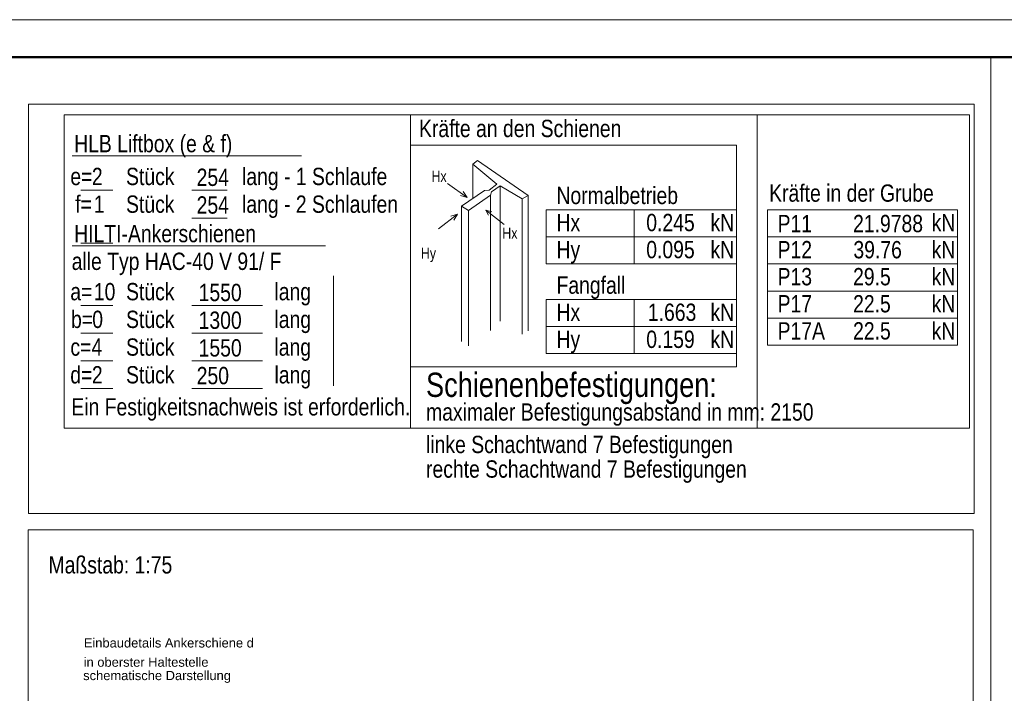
# Model space of a CAD drawing. Extents: x 294 to 994, y 7 to 427.
# Tile 27 of 31: x 665 to 807, y 330 to 427. Entities that reach past the tile are written whole.
import ezdxf

# ---------------------------------------------------------------- set-up
doc = ezdxf.new("R2010")
doc.units = 0
doc.linetypes.add('AUSGEZOGEN', pattern=[0])
doc.layers.get('0').update_dxf_attribs({"lineweight": 5})
doc.layers.add('_3d_View_', color=7, linetype='Continuous')
for name, color, linetype, lineweight in [('G-ANNO-TTLB', 7, 'Continuous', 13), ('iwb_Kopf', 7, 'Continuous', 35), ('iwb_Rahmen', 7, 'Continuous', 50)]:
    doc.layers.add(name, color=color, linetype=linetype, lineweight=lineweight)
doc.styles.add('Arial', font='arial.ttf')
doc.styles.get("Standard").update_dxf_attribs({"font": 'arial.ttf'})

# ---------------------------------------------------------------- blocks, each defined once
blk = doc.blocks.new('Einzeiliger Text-A05LE0WDBH', base_point=(674.07, 331.46))
at = {"color": 0, "lineweight": -2, "insert": (674.07, 332.79), "char_height": 1.3333, "attachment_point": 1}
blk.add_mtext('{\\fArial Unicode MS;schematische Darstellung}', dxfattribs=at)
blk = doc.blocks.new('Einzeiliger Text-A05LE0WJBH', base_point=(674.14, 333.39))
at = {"color": 0, "lineweight": -2, "insert": (674.14, 334.72), "char_height": 1.3333, "attachment_point": 1}
blk.add_mtext('{\\fArial Unicode MS;in oberster Haltestelle}', dxfattribs=at)
blk = doc.blocks.new('Einzeiliger Text-A05LE0WPBH', base_point=(674.16, 336.17))
at = {"color": 0, "lineweight": -2, "insert": (674.16, 337.5), "char_height": 1.3333, "attachment_point": 1}
blk.add_mtext('{\\fArial Unicode MS;Einbaudetails Ankerschiene d}', dxfattribs=at)
blk = doc.blocks.new('3D-Ansicht-Rahmen-A05LE0XBBH', base_point=(666.15, 179.83))
at = {"color": 0, "linetype": 'ByBlock', "lineweight": -2, "ltscale": 0.13}
for p, q in [((666.15, 179.83), (666.15, 353.16)), ((666.15, 353.16), (802.49, 353.16)), ((802.49, 353.16), (802.49, 179.83)), ((802.49, 179.83), (666.15, 179.83))]:
    blk.add_line(p, q, dxfattribs=at)
blk = doc.blocks.new('Einzeiliger Text-A05LE15JBH', base_point=(742.37, 396.27))
at = {"color": 0, "lineweight": -2, "insert": (742.37, 398.77), "char_height": 2.5, "attachment_point": 1}
blk.add_mtext('{\\W0.8;\\fArial;Hx}', dxfattribs=at)
blk = doc.blocks.new('Einzeiliger Text-A05LE15LBH', base_point=(701.68, 374.29))
at = {"color": 0, "lineweight": -2, "insert": (701.68, 376.79), "char_height": 2.5, "attachment_point": 1}
blk.add_mtext('{\\W0.8;\\fArial;lang}', dxfattribs=at)
blk = doc.blocks.new('Einzeiliger Text-A05LE15NBH', base_point=(680.26, 378.29))
at = {"color": 0, "lineweight": -2, "insert": (680.26, 380.79), "char_height": 2.5, "attachment_point": 1}
blk.add_mtext('{\\W0.8;\\fArial;Stück}', dxfattribs=at)
blk = doc.blocks.new('Einzeiliger Text-A05LE15PBH', base_point=(755.32, 392.36))
at = {"color": 0, "lineweight": -2, "insert": (755.32, 394.86), "char_height": 2.5, "attachment_point": 1}
blk.add_mtext('{\\W0.8;\\fArial;0.095}', dxfattribs=at)
blk = doc.blocks.new('Einzeiliger Text-A05LE15RBH', base_point=(722.8, 392.28))
at = {"color": 0, "lineweight": -2, "insert": (722.8, 393.88), "char_height": 1.6, "attachment_point": 1}
blk.add_mtext('{\\W0.8;\\fArial;Hy}', dxfattribs=at)
blk = doc.blocks.new('Einzeiliger Text-A05LE15TBH', base_point=(701.67, 378.29))
at = {"color": 0, "lineweight": -2, "insert": (701.67, 380.79), "char_height": 2.5, "attachment_point": 1}
blk.add_mtext('{\\W0.8;\\fArial;lang}', dxfattribs=at)
blk = doc.blocks.new('Einzeiliger Text-A05LE15VBH', base_point=(734.55, 395.18))
at = {"color": 0, "lineweight": -2, "insert": (734.55, 396.78), "char_height": 1.6, "attachment_point": 1}
blk.add_mtext('{\\W0.8;\\fArial;Hx}', dxfattribs=at)
blk = doc.blocks.new('Einzeiliger Text-A05LE15XBH', base_point=(742.37, 392.36))
at = {"color": 0, "lineweight": -2, "insert": (742.37, 394.86), "char_height": 2.5, "attachment_point": 1}
blk.add_mtext('{\\W0.8;\\fArial;Hy}', dxfattribs=at)
blk = doc.blocks.new('Einzeiliger Text-A05LE15ZBH', base_point=(774.27, 384.54))
at = {"color": 0, "lineweight": -2, "insert": (774.27, 387.04), "char_height": 2.5, "attachment_point": 1}
blk.add_mtext('{\\W0.8;\\fArial;P17}', dxfattribs=at)
blk = doc.blocks.new('Einzeiliger Text-A05LE161BH', base_point=(690.44, 398.8))
at = {"color": 0, "lineweight": -2, "insert": (690.44, 401.3), "char_height": 2.5, "attachment_point": 1}
blk.add_mtext('{\\W0.8;\\fArial;254}', dxfattribs=at)
blk = doc.blocks.new('Blockreferenz-A05LE163BH', base_point=(723.54, 372.34))
at = {"color": 0, "lineweight": -2, "insert": (723.54, 375.84), "char_height": 3.5, "attachment_point": 1}
blk.add_mtext('{\\W0.8;\\fArial;Schienenbefestigungen: }', dxfattribs=at)
blk = doc.blocks.new('Einzeiliger Text-A05LE165BH', base_point=(680.26, 402.92))
at = {"color": 0, "lineweight": -2, "insert": (680.26, 405.42), "char_height": 2.5, "attachment_point": 1}
blk.add_mtext('{\\W0.8;\\fArial;Stück}', dxfattribs=at)
blk = doc.blocks.new('Einzeiliger Text-A05LE167BH', base_point=(796.5, 380.63))
at = {"color": 0, "lineweight": -2, "insert": (796.5, 383.13), "char_height": 2.5, "attachment_point": 1}
blk.add_mtext('{\\W0.8;\\fArial;kN}', dxfattribs=at)
blk = doc.blocks.new('Einzeiliger Text-A05LE169BH', base_point=(672.91, 398.92))
at = {"color": 0, "lineweight": -2, "insert": (672.91, 401.42), "char_height": 2.5, "attachment_point": 1}
blk.add_mtext('{\\W0.8;\\fArial;f=}', dxfattribs=at)
blk = doc.blocks.new('Einzeiliger Text-A05LE16BBH', base_point=(672.77, 394.67))
at = {"color": 0, "lineweight": -2, "insert": (672.77, 397.17), "char_height": 2.5, "attachment_point": 1}
blk.add_mtext('{\\W0.8;\\fArial;HILTI-Ankerschienen}', dxfattribs=at)
blk = doc.blocks.new('Einzeiliger Text-A05LE16DBH', base_point=(672.41, 390.67))
at = {"color": 0, "lineweight": -2, "insert": (672.41, 393.17), "char_height": 2.5, "attachment_point": 1}
blk.add_mtext('{\\W0.8;\\fArial;alle Typ HAC-40 V 91/ F}', dxfattribs=at)
blk = doc.blocks.new('Einzeiliger Text-A05LE16FBH', base_point=(672.22, 402.92))
at = {"color": 0, "lineweight": -2, "insert": (672.22, 405.42), "char_height": 2.5, "attachment_point": 1}
blk.add_mtext('{\\W0.8;\\fArial;e=}', dxfattribs=at)
blk = doc.blocks.new('Einzeiliger Text-A05LE16HBH', base_point=(723.54, 360.68))
at = {"color": 0, "lineweight": -2, "insert": (723.54, 363.18), "char_height": 2.5, "attachment_point": 1}
blk.add_mtext('{\\W0.8;\\fArial;rechte Schachtwand 7 Befestigungen}', dxfattribs=at)
blk = doc.blocks.new('Einzeiliger Text-A05LE16JBH', base_point=(675.61, 398.92))
at = {"color": 0, "lineweight": -2, "insert": (675.61, 401.42), "char_height": 2.5, "attachment_point": 1}
blk.add_mtext('{\\W0.8;\\fArial;1}', dxfattribs=at)
blk = doc.blocks.new('Einzeiliger Text-A05LE16LBH', base_point=(680.26, 398.92))
at = {"color": 0, "lineweight": -2, "insert": (680.26, 401.42), "char_height": 2.5, "attachment_point": 1}
blk.add_mtext('{\\W0.8;\\fArial;Stück}', dxfattribs=at)
blk = doc.blocks.new('Einzeiliger Text-A05LE16NBH', base_point=(675.33, 402.92))
at = {"color": 0, "lineweight": -2, "insert": (675.33, 405.42), "char_height": 2.5, "attachment_point": 1}
blk.add_mtext('{\\W0.8;\\fArial;2}', dxfattribs=at)
blk = doc.blocks.new('Einzeiliger Text-A05LE16PBH', base_point=(672.23, 378.29))
at = {"color": 0, "lineweight": -2, "insert": (672.23, 380.79), "char_height": 2.5, "attachment_point": 1}
blk.add_mtext('{\\W0.8;\\fArial;c=}', dxfattribs=at)
blk = doc.blocks.new('Einzeiliger Text-A05LE16RBH', base_point=(696.99, 402.92))
at = {"color": 0, "lineweight": -2, "insert": (696.99, 405.42), "char_height": 2.5, "attachment_point": 1}
blk.add_mtext('{\\W0.8;\\fArial;lang - 1 Schlaufe}', dxfattribs=at)
blk = doc.blocks.new('Einzeiliger Text-A05LE16TBH', base_point=(785.16, 388.45))
at = {"color": 0, "lineweight": -2, "insert": (785.16, 390.95), "char_height": 2.5, "attachment_point": 1}
blk.add_mtext('{\\W0.8;\\fArial;29.5}', dxfattribs=at)
blk = doc.blocks.new('Einzeiliger Text-A05LE16VBH', base_point=(696.99, 398.92))
at = {"color": 0, "lineweight": -2, "insert": (696.99, 401.42), "char_height": 2.5, "attachment_point": 1}
blk.add_mtext('{\\W0.8;\\fArial;lang - 2 Schlaufen}', dxfattribs=at)
blk = doc.blocks.new('Einzeiliger Text-A05LE16XBH', base_point=(701.67, 382.29))
at = {"color": 0, "lineweight": -2, "insert": (701.67, 384.79), "char_height": 2.5, "attachment_point": 1}
blk.add_mtext('{\\W0.8;\\fArial;lang}', dxfattribs=at)
blk = doc.blocks.new('Einzeiliger Text-A05LE16ZBH', base_point=(723.54, 364.23))
at = {"color": 0, "lineweight": -2, "insert": (723.54, 366.73), "char_height": 2.5, "attachment_point": 1}
blk.add_mtext('{\\W0.8;\\fArial;linke Schachtwand 7 Befestigungen}', dxfattribs=at)
blk = doc.blocks.new('Einzeiliger Text-A05LE171BH', base_point=(690.45, 374.17))
at = {"color": 0, "lineweight": -2, "insert": (690.45, 376.67), "char_height": 2.5, "attachment_point": 1}
blk.add_mtext('{\\W0.8;\\fArial;250}', dxfattribs=at)
blk = doc.blocks.new('Einzeiliger Text-A05LE173BH', base_point=(690.44, 402.8))
at = {"color": 0, "lineweight": -2, "insert": (690.44, 405.3), "char_height": 2.5, "attachment_point": 1}
blk.add_mtext('{\\W0.8;\\fArial;254}', dxfattribs=at)
blk = doc.blocks.new('Einzeiliger Text-A05LE175BH', base_point=(774.27, 380.63))
at = {"color": 0, "lineweight": -2, "insert": (774.27, 383.13), "char_height": 2.5, "attachment_point": 1}
blk.add_mtext('{\\W0.8;\\fArial;P17A}', dxfattribs=at)
blk = doc.blocks.new('Einzeiliger Text-A05LE177BH', base_point=(742.37, 387.23))
at = {"color": 0, "lineweight": -2, "insert": (742.37, 389.73), "char_height": 2.5, "attachment_point": 1}
blk.add_mtext('{\\W0.8;\\fArial;Fangfall}', dxfattribs=at)
blk = doc.blocks.new('Einzeiliger Text-A05LE179BH', base_point=(723.55, 368.92))
at = {"color": 0, "lineweight": -2, "insert": (723.55, 371.42), "char_height": 2.5, "attachment_point": 1}
blk.add_mtext('{\\W0.8;\\fArial;maximaler Befestigungsabstand in mm: 2150}', dxfattribs=at)
blk = doc.blocks.new('Einzeiliger Text-A05LE17BBH', base_point=(764.59, 379.41))
at = {"color": 0, "lineweight": -2, "insert": (764.59, 381.91), "char_height": 2.5, "attachment_point": 1}
blk.add_mtext('{\\W0.8;\\fArial;kN}', dxfattribs=at)
blk = doc.blocks.new('Einzeiliger Text-A05LE17DBH', base_point=(675.33, 374.29))
at = {"color": 0, "lineweight": -2, "insert": (675.33, 376.79), "char_height": 2.5, "attachment_point": 1}
blk.add_mtext('{\\W0.8;\\fArial;2}', dxfattribs=at)
blk = doc.blocks.new('Einzeiliger Text-A05LE17FBH', base_point=(672.36, 369.66))
at = {"color": 0, "lineweight": -2, "insert": (672.36, 372.16), "char_height": 2.5, "attachment_point": 1}
blk.add_mtext('{\\W0.8;\\fArial;Ein Festigkeitsnachweis ist erforderlich.}', dxfattribs=at)
blk = doc.blocks.new('Einzeiliger Text-A05LE17HBH', base_point=(785.16, 384.54))
at = {"color": 0, "lineweight": -2, "insert": (785.16, 387.04), "char_height": 2.5, "attachment_point": 1}
blk.add_mtext('{\\W0.8;\\fArial;22.5}', dxfattribs=at)
blk = doc.blocks.new('Einzeiliger Text-A05LE17JBH', base_point=(774.27, 396.12))
at = {"color": 0, "lineweight": -2, "insert": (774.27, 398.62), "char_height": 2.5, "attachment_point": 1}
blk.add_mtext('{\\W0.8;\\fArial;P11}', dxfattribs=at)
blk = doc.blocks.new('Einzeiliger Text-A05LE17LBH', base_point=(774.27, 388.45))
at = {"color": 0, "lineweight": -2, "insert": (774.27, 390.95), "char_height": 2.5, "attachment_point": 1}
blk.add_mtext('{\\W0.8;\\fArial;P13}', dxfattribs=at)
blk = doc.blocks.new('Einzeiliger Text-A05LE17NBH', base_point=(796.5, 388.45))
at = {"color": 0, "lineweight": -2, "insert": (796.5, 390.95), "char_height": 2.5, "attachment_point": 1}
blk.add_mtext('{\\W0.8;\\fArial;kN}', dxfattribs=at)
blk = doc.blocks.new('Einzeiliger Text-A05LE17PBH', base_point=(675.38, 382.29))
at = {"color": 0, "lineweight": -2, "insert": (675.38, 384.79), "char_height": 2.5, "attachment_point": 1}
blk.add_mtext('{\\W0.8;\\fArial;0}', dxfattribs=at)
blk = doc.blocks.new('Einzeiliger Text-A05LE17RBH', base_point=(796.5, 392.35))
at = {"color": 0, "lineweight": -2, "insert": (796.5, 394.85), "char_height": 2.5, "attachment_point": 1}
blk.add_mtext('{\\W0.8;\\fArial;kN}', dxfattribs=at)
blk = doc.blocks.new('Einzeiliger Text-A05LE17TBH', base_point=(785.16, 396.12))
at = {"color": 0, "lineweight": -2, "insert": (785.16, 398.62), "char_height": 2.5, "attachment_point": 1}
blk.add_mtext('{\\W0.8;\\fArial;21.9788}', dxfattribs=at)
blk = doc.blocks.new('Einzeiliger Text-A05LE17VBH', base_point=(680.26, 382.29))
at = {"color": 0, "lineweight": -2, "insert": (680.26, 384.79), "char_height": 2.5, "attachment_point": 1}
blk.add_mtext('{\\W0.8;\\fArial;Stück}', dxfattribs=at)
blk = doc.blocks.new('Einzeiliger Text-A05LE17XBH', base_point=(724.33, 403.39))
at = {"color": 0, "lineweight": -2, "insert": (724.33, 404.99), "char_height": 1.6, "attachment_point": 1}
blk.add_mtext('{\\W0.8;\\fArial;Hx}', dxfattribs=at)
blk = doc.blocks.new('Einzeiliger Text-A05LE17ZBH', base_point=(742.36, 400.18))
at = {"color": 0, "lineweight": -2, "insert": (742.36, 402.68), "char_height": 2.5, "attachment_point": 1}
blk.add_mtext('{\\W0.8;\\fArial;Normalbetrieb}', dxfattribs=at)
blk = doc.blocks.new('Einzeiliger Text-A05LE181BH', base_point=(773.05, 400.52))
at = {"color": 0, "lineweight": -2, "insert": (773.05, 403.02), "char_height": 2.5, "attachment_point": 1}
blk.add_mtext('{\\W0.8;\\fArial;Kräfte in der Grube}', dxfattribs=at)
blk = doc.blocks.new('Einzeiliger Text-A05LE183BH', base_point=(755.32, 379.41))
at = {"color": 0, "lineweight": -2, "insert": (755.32, 381.91), "char_height": 2.5, "attachment_point": 1}
blk.add_mtext('{\\W0.8;\\fArial;0.159}', dxfattribs=at)
blk = doc.blocks.new('Einzeiliger Text-A05LE185BH', base_point=(764.59, 383.32))
at = {"color": 0, "lineweight": -2, "insert": (764.59, 385.82), "char_height": 2.5, "attachment_point": 1}
blk.add_mtext('{\\W0.8;\\fArial;kN}', dxfattribs=at)
blk = doc.blocks.new('Einzeiliger Text-A05LE187BH', base_point=(755.32, 396.27))
at = {"color": 0, "lineweight": -2, "insert": (755.32, 398.77), "char_height": 2.5, "attachment_point": 1}
blk.add_mtext('{\\W0.8;\\fArial;0.245}', dxfattribs=at)
blk = doc.blocks.new('Einzeiliger Text-A05LE189BH', base_point=(764.59, 396.27))
at = {"color": 0, "lineweight": -2, "insert": (764.59, 398.77), "char_height": 2.5, "attachment_point": 1}
blk.add_mtext('{\\W0.8;\\fArial;kN}', dxfattribs=at)
blk = doc.blocks.new('Einzeiliger Text-A05LE18BBH', base_point=(774.27, 392.35))
at = {"color": 0, "lineweight": -2, "insert": (774.27, 394.85), "char_height": 2.5, "attachment_point": 1}
blk.add_mtext('{\\W0.8;\\fArial;P12}', dxfattribs=at)
blk = doc.blocks.new('Einzeiliger Text-A05LE18DBH', base_point=(755.55, 383.32))
at = {"color": 0, "lineweight": -2, "insert": (755.55, 385.82), "char_height": 2.5, "attachment_point": 1}
blk.add_mtext('{\\W0.8;\\fArial;1.663}', dxfattribs=at)
blk = doc.blocks.new('Einzeiliger Text-A05LE18FBH', base_point=(690.73, 382.17))
at = {"color": 0, "lineweight": -2, "insert": (690.73, 384.67), "char_height": 2.5, "attachment_point": 1}
blk.add_mtext('{\\W0.8;\\fArial;1300}', dxfattribs=at)
blk = doc.blocks.new('Einzeiliger Text-A05LE18HBH', base_point=(680.26, 374.29))
at = {"color": 0, "lineweight": -2, "insert": (680.26, 376.79), "char_height": 2.5, "attachment_point": 1}
blk.add_mtext('{\\W0.8;\\fArial;Stück}', dxfattribs=at)
blk = doc.blocks.new('Einzeiliger Text-A05LE18JBH', base_point=(672.77, 407.66))
at = {"color": 0, "lineweight": -2, "insert": (672.77, 410.16), "char_height": 2.5, "attachment_point": 1}
blk.add_mtext('{\\W0.8;\\fArial;HLB Liftbox (e & f)}', dxfattribs=at)
blk = doc.blocks.new('Einzeiliger Text-A05LE18LBH', base_point=(785.16, 380.63))
at = {"color": 0, "lineweight": -2, "insert": (785.16, 383.13), "char_height": 2.5, "attachment_point": 1}
blk.add_mtext('{\\W0.8;\\fArial;22.5}', dxfattribs=at)
blk = doc.blocks.new('Einzeiliger Text-A05LE18NBH', base_point=(742.37, 379.41))
at = {"color": 0, "lineweight": -2, "insert": (742.37, 381.91), "char_height": 2.5, "attachment_point": 1}
blk.add_mtext('{\\W0.8;\\fArial;Hy}', dxfattribs=at)
blk = doc.blocks.new('Einzeiliger Text-A05LE18PBH', base_point=(796.5, 384.54))
at = {"color": 0, "lineweight": -2, "insert": (796.5, 387.04), "char_height": 2.5, "attachment_point": 1}
blk.add_mtext('{\\W0.8;\\fArial;kN}', dxfattribs=at)
blk = doc.blocks.new('Einzeiliger Text-A05LE18RBH', base_point=(722.53, 409.85))
at = {"color": 0, "lineweight": -2, "insert": (722.53, 412.35), "char_height": 2.5, "attachment_point": 1}
blk.add_mtext('{\\W0.8;\\fArial;Kräfte an den Schienen}', dxfattribs=at)
blk = doc.blocks.new('Einzeiliger Text-A05LE18TBH', base_point=(672.21, 374.29))
at = {"color": 0, "lineweight": -2, "insert": (672.21, 376.79), "char_height": 2.5, "attachment_point": 1}
blk.add_mtext('{\\W0.8;\\fArial;d=}', dxfattribs=at)
blk = doc.blocks.new('Einzeiliger Text-A05LE18VBH', base_point=(672.21, 386.29))
at = {"color": 0, "lineweight": -2, "insert": (672.21, 388.79), "char_height": 2.5, "attachment_point": 1}
blk.add_mtext('{\\W0.8;\\fArial;a=}', dxfattribs=at)
blk = doc.blocks.new('Einzeiliger Text-A05LE18XBH', base_point=(764.59, 392.36))
at = {"color": 0, "lineweight": -2, "insert": (764.59, 394.86), "char_height": 2.5, "attachment_point": 1}
blk.add_mtext('{\\W0.8;\\fArial;kN}', dxfattribs=at)
blk = doc.blocks.new('Einzeiliger Text-A05LE18ZBH', base_point=(675.27, 378.29))
at = {"color": 0, "lineweight": -2, "insert": (675.27, 380.79), "char_height": 2.5, "attachment_point": 1}
blk.add_mtext('{\\W0.8;\\fArial;4}', dxfattribs=at)
blk = doc.blocks.new('Einzeiliger Text-A05LE191BH', base_point=(742.37, 383.32))
at = {"color": 0, "lineweight": -2, "insert": (742.37, 385.82), "char_height": 2.5, "attachment_point": 1}
blk.add_mtext('{\\W0.8;\\fArial;Hx}', dxfattribs=at)
blk = doc.blocks.new('Einzeiliger Text-A05LE193BH', base_point=(690.73, 386.17))
at = {"color": 0, "lineweight": -2, "insert": (690.73, 388.67), "char_height": 2.5, "attachment_point": 1}
blk.add_mtext('{\\W0.8;\\fArial;1550}', dxfattribs=at)
blk = doc.blocks.new('Einzeiliger Text-A05LE195BH', base_point=(785.21, 392.35))
at = {"color": 0, "lineweight": -2, "insert": (785.21, 394.85), "char_height": 2.5, "attachment_point": 1}
blk.add_mtext('{\\W0.8;\\fArial;39.76}', dxfattribs=at)
blk = doc.blocks.new('Einzeiliger Text-A05LE197BH', base_point=(675.61, 386.29))
at = {"color": 0, "lineweight": -2, "insert": (675.61, 388.79), "char_height": 2.5, "attachment_point": 1}
blk.add_mtext('{\\W0.8;\\fArial;10}', dxfattribs=at)
blk = doc.blocks.new('Einzeiliger Text-A05LE199BH', base_point=(701.67, 386.29))
at = {"color": 0, "lineweight": -2, "insert": (701.67, 388.79), "char_height": 2.5, "attachment_point": 1}
blk.add_mtext('{\\W0.8;\\fArial;lang}', dxfattribs=at)
blk = doc.blocks.new('Einzeiliger Text-A05LE19BBH', base_point=(796.5, 396.26))
at = {"color": 0, "lineweight": -2, "insert": (796.5, 398.76), "char_height": 2.5, "attachment_point": 1}
blk.add_mtext('{\\W0.8;\\fArial;kN}', dxfattribs=at)
blk = doc.blocks.new('Einzeiliger Text-A05LE19DBH', base_point=(672.32, 382.29))
at = {"color": 0, "lineweight": -2, "insert": (672.32, 384.79), "char_height": 2.5, "attachment_point": 1}
blk.add_mtext('{\\W0.8;\\fArial;b=}', dxfattribs=at)
blk = doc.blocks.new('Einzeiliger Text-A05LE19FBH', base_point=(680.26, 386.29))
at = {"color": 0, "lineweight": -2, "insert": (680.26, 388.79), "char_height": 2.5, "attachment_point": 1}
blk.add_mtext('{\\W0.8;\\fArial;Stück}', dxfattribs=at)
blk = doc.blocks.new('Einzeiliger Text-A05LE19HBH', base_point=(690.73, 378.17))
at = {"color": 0, "lineweight": -2, "insert": (690.73, 380.67), "char_height": 2.5, "attachment_point": 1}
blk.add_mtext('{\\W0.8;\\fArial;1550}', dxfattribs=at)
blk = doc.blocks.new('Polylinie-A05LE19JBH', base_point=(730.29, 402.14))
at = {"color": 0, "lineweight": -2}
for p, q in [((730.29, 405.92), (730.99, 406.45)), ((733.78, 403.08), (730.29, 405.92)), ((731.98, 402.14), (732.63, 402.19)), ((732.63, 402.19), (733.78, 403.08))]:
    blk.add_line(p, q, dxfattribs=at)
blk = doc.blocks.new('3D-Ansicht-Rahmen-A05LE19LBH', base_point=(666.17, 355.51))
at = {"color": 0, "linetype": 'ByBlock', "lineweight": -2, "ltscale": 0.13}
for p, q in [((666.17, 355.51), (666.17, 414.61)), ((666.17, 414.61), (802.62, 414.61)), ((802.62, 414.61), (802.62, 355.51)), ((802.62, 355.51), (666.17, 355.51))]:
    blk.add_line(p, q, dxfattribs=at)

msp = doc.modelspace()

# ---------------------------------------------------------------- linework, layer by layer
at = {"ltscale": 0.13}
for p, q in [((671.32, 367.83), (671.32, 413.07)), ((671.32, 413.07), (801.98, 413.07)), ((721.32, 367.83), (721.32, 413.07)), ((771.32, 367.83), (771.32, 413.07)), ((801.98, 367.83), (801.98, 413.07)), ((672.49, 407.16), (705.55, 407.16)), ((678.35, 402.17), (673.74, 402.17)), ((694.86, 402.17), (689.77, 402.17)), ((800.23, 399.35), (800.23, 379.82)), ((694.86, 398.17), (689.77, 398.17)), ((672.49, 394.17), (709.03, 394.17)), ((678.35, 394.53), (673.74, 394.53)), ((710.19, 373.96), (710.19, 389.8)), ((678.35, 385.54), (673.74, 385.54)), ((699.95, 385.54), (689.77, 385.54)), ((678.35, 381.54), (673.74, 381.54)), ((699.95, 381.54), (689.77, 381.54)), ((678.35, 377.54), (673.74, 377.54)), ((699.95, 377.54), (689.77, 377.54)), ((678.35, 373.54), (673.74, 373.54)), ((699.95, 373.54), (689.77, 373.54)), ((801.98, 367.83), (671.32, 367.83))]:
    msp.add_line(p, q, dxfattribs=at)
at = {"linetype": 'Continuous', "ltscale": 0.13}
for p, q in [((721.32, 408.69), (721.32, 376.69)), ((768.32, 408.69), (721.32, 408.69)), ((768.32, 376.69), (768.32, 408.69)), ((738.26, 401.43), (730.99, 406.45)), ((730.29, 405.92), (730.29, 400.98)), ((729.47, 401.14), (726.64, 403.14)), ((728.68, 399.88), (731.98, 402.14)), ((734.25, 402.82), (733.01, 401.96)), ((737.43, 400.95), (734.25, 402.82)), ((734.25, 402.82), (734.25, 383.28)), ((729.47, 401.14), (728.51, 401.4)), ((729.47, 401.14), (728.89, 401.98)), ((732.85, 401.49), (729.68, 399.27)), ((733.01, 401.96), (732.85, 401.49)), ((732.85, 401.49), (732.85, 381.94)), ((738.26, 401.43), (737.43, 400.95)), ((737.43, 400.95), (737.43, 381.41)), ((738.26, 401.43), (738.26, 381.89)), ((729.68, 399.27), (728.68, 399.88)), ((728.68, 399.88), (728.68, 380.34)), ((729.68, 399.27), (729.68, 379.72)), ((732.15, 399.3), (732.54, 398.59)), ((732.15, 399.3), (734.83, 397.24)), ((732.15, 399.3), (733.02, 399.04)), ((768.32, 399.36), (740.88, 399.36)), ((740.88, 399.36), (740.88, 391.55)), ((753.58, 399.36), (753.58, 391.55)), ((772.79, 399.35), (772.79, 379.82)), ((800.23, 399.35), (772.79, 399.35)), ((728.1, 398.73), (725.36, 396.6)), ((728.1, 398.73), (727.13, 398.42)), ((728.1, 398.73), (727.57, 397.88)), ((768.32, 395.46), (740.88, 395.46)), ((800.23, 395.45), (772.79, 395.45)), ((768.32, 391.55), (740.88, 391.55)), ((800.23, 391.54), (772.79, 391.54)), ((800.23, 387.63), (772.79, 387.63)), ((768.32, 386.41), (740.88, 386.41)), ((740.88, 386.41), (740.88, 378.6)), ((753.58, 386.41), (753.58, 378.6)), ((800.23, 383.73), (772.79, 383.73)), ((800.23, 383.73), (772.79, 383.73)), ((768.32, 382.51), (740.88, 382.51)), ((800.23, 379.82), (772.79, 379.82)), ((768.32, 378.6), (740.88, 378.6)), ((721.32, 376.69), (768.32, 376.69))]:
    msp.add_line(p, q, dxfattribs=at)
at = {"layer": 'G-ANNO-TTLB', "ltscale": 0.13}
msp.add_line((805.04, 421.38), (805.04, 11.8), dxfattribs=at)
at = {"layer": 'iwb_Rahmen', "color": 8, "lineweight": 18, "ltscale": 0.18, "true_color": 0x808080}
msp.add_line((294.07, 426.8), (994.07, 426.8), dxfattribs=at)
at = {"layer": 'iwb_Rahmen', "ltscale": 0.5}
msp.add_line((989.07, 421.38), (304.07, 421.38), dxfattribs=at)

# ---------------------------------------------------------------- block references
at = {"linetype": 'Continuous', "ltscale": 0.13}
for name, p in [('Einzeiliger Text-A05LE18RBH', (722.53, 409.85)), ('Polylinie-A05LE19JBH', (730.29, 402.14)), ('Einzeiliger Text-A05LE17XBH', (724.33, 403.39)), ('Einzeiliger Text-A05LE17ZBH', (742.36, 400.18)), ('Einzeiliger Text-A05LE181BH', (773.05, 400.52)), ('Einzeiliger Text-A05LE15JBH', (742.37, 396.27)), ('Einzeiliger Text-A05LE187BH', (755.32, 396.27)), ('Einzeiliger Text-A05LE189BH', (764.59, 396.27)), ('Einzeiliger Text-A05LE17JBH', (774.27, 396.12)), ('Einzeiliger Text-A05LE17TBH', (785.16, 396.12)), ('Einzeiliger Text-A05LE19BBH', (796.5, 396.26)), ('Einzeiliger Text-A05LE15VBH', (734.55, 395.18)), ('Einzeiliger Text-A05LE18XBH', (764.59, 392.36)), ('Einzeiliger Text-A05LE17RBH', (796.5, 392.35)), ('Einzeiliger Text-A05LE15RBH', (722.8, 392.28)), ('Einzeiliger Text-A05LE15XBH', (742.37, 392.36)), ('Einzeiliger Text-A05LE15PBH', (755.32, 392.36)), ('Einzeiliger Text-A05LE18BBH', (774.27, 392.35)), ('Einzeiliger Text-A05LE195BH', (785.21, 392.35)), ('Einzeiliger Text-A05LE17LBH', (774.27, 388.45)), ('Einzeiliger Text-A05LE16TBH', (785.16, 388.45)), ('Einzeiliger Text-A05LE17NBH', (796.5, 388.45)), ('Einzeiliger Text-A05LE177BH', (742.37, 387.23)), ('Einzeiliger Text-A05LE15ZBH', (774.27, 384.54)), ('Einzeiliger Text-A05LE17HBH', (785.16, 384.54)), ('Einzeiliger Text-A05LE18PBH', (796.5, 384.54)), ('Einzeiliger Text-A05LE191BH', (742.37, 383.32)), ('Einzeiliger Text-A05LE18DBH', (755.55, 383.32)), ('Einzeiliger Text-A05LE185BH', (764.59, 383.32)), ('Einzeiliger Text-A05LE175BH', (774.27, 380.63)), ('Einzeiliger Text-A05LE18LBH', (785.16, 380.63)), ('Einzeiliger Text-A05LE167BH', (796.5, 380.63)), ('Einzeiliger Text-A05LE18NBH', (742.37, 379.41)), ('Einzeiliger Text-A05LE183BH', (755.32, 379.41)), ('Einzeiliger Text-A05LE17BBH', (764.59, 379.41))]:
    msp.add_blockref(name, p, dxfattribs=at)
at = {"ltscale": 0.13}
for name, p in [('Einzeiliger Text-A05LE18JBH', (672.77, 407.66)), ('Einzeiliger Text-A05LE16NBH', (675.33, 402.92)), ('Einzeiliger Text-A05LE165BH', (680.26, 402.92)), ('Einzeiliger Text-A05LE173BH', (690.44, 402.8)), ('Einzeiliger Text-A05LE16RBH', (696.99, 402.92)), ('Einzeiliger Text-A05LE16FBH', (672.22, 402.92)), ('Einzeiliger Text-A05LE169BH', (672.91, 398.92)), ('Einzeiliger Text-A05LE16JBH', (675.61, 398.92)), ('Einzeiliger Text-A05LE16LBH', (680.26, 398.92)), ('Einzeiliger Text-A05LE161BH', (690.44, 398.8)), ('Einzeiliger Text-A05LE16VBH', (696.99, 398.92)), ('Einzeiliger Text-A05LE16BBH', (672.77, 394.67)), ('Einzeiliger Text-A05LE16DBH', (672.41, 390.67)), ('Einzeiliger Text-A05LE18VBH', (672.21, 386.29)), ('Einzeiliger Text-A05LE197BH', (675.61, 386.29)), ('Einzeiliger Text-A05LE19FBH', (680.26, 386.29)), ('Einzeiliger Text-A05LE193BH', (690.73, 386.17)), ('Einzeiliger Text-A05LE199BH', (701.67, 386.29)), ('Einzeiliger Text-A05LE19DBH', (672.32, 382.29)), ('Einzeiliger Text-A05LE17PBH', (675.38, 382.29)), ('Einzeiliger Text-A05LE17VBH', (680.26, 382.29)), ('Einzeiliger Text-A05LE18FBH', (690.73, 382.17)), ('Einzeiliger Text-A05LE16XBH', (701.67, 382.29)), ('Einzeiliger Text-A05LE18ZBH', (675.27, 378.29)), ('Einzeiliger Text-A05LE15NBH', (680.26, 378.29)), ('Einzeiliger Text-A05LE15TBH', (701.67, 378.29)), ('Einzeiliger Text-A05LE16PBH', (672.23, 378.29)), ('Einzeiliger Text-A05LE19HBH', (690.73, 378.17)), ('Einzeiliger Text-A05LE18TBH', (672.21, 374.29)), ('Einzeiliger Text-A05LE17DBH', (675.33, 374.29)), ('Einzeiliger Text-A05LE18HBH', (680.26, 374.29)), ('Einzeiliger Text-A05LE171BH', (690.45, 374.17)), ('Einzeiliger Text-A05LE15LBH', (701.68, 374.29)), ('Blockreferenz-A05LE163BH', (723.54, 372.34)), ('Einzeiliger Text-A05LE17FBH', (672.36, 369.66)), ('Einzeiliger Text-A05LE179BH', (723.55, 368.92)), ('Einzeiliger Text-A05LE16ZBH', (723.54, 364.23)), ('Einzeiliger Text-A05LE16HBH', (723.54, 360.68)), ('Einzeiliger Text-A05LE0WPBH', (674.16, 336.17)), ('Einzeiliger Text-A05LE0WJBH', (674.14, 333.39)), ('Einzeiliger Text-A05LE0WDBH', (674.07, 331.46))]:
    msp.add_blockref(name, p, dxfattribs=at)
at = {"layer": '_3d_View_', "color": 7, "linetype": 'Continuous', "lineweight": 13}
for name, p in [('3D-Ansicht-Rahmen-A05LE19LBH', (666.17, 355.51)), ('3D-Ansicht-Rahmen-A05LE0XBBH', (666.15, 179.83))]:
    msp.add_blockref(name, p, dxfattribs=at)

# ---------------------------------------------------------------- texts
at = {"layer": 'iwb_Kopf', "color": 7, "linetype": 'AUSGEZOGEN', "lineweight": 18, "ltscale": 0.18, "true_color": 0xffffff, "style": 'Arial', "width": 0.8}
msp.add_text('Maßstab: 1:75', height=2.5, dxfattribs=at).set_placement((669.07, 346.85))

doc.saveas('drawing.dxf')
